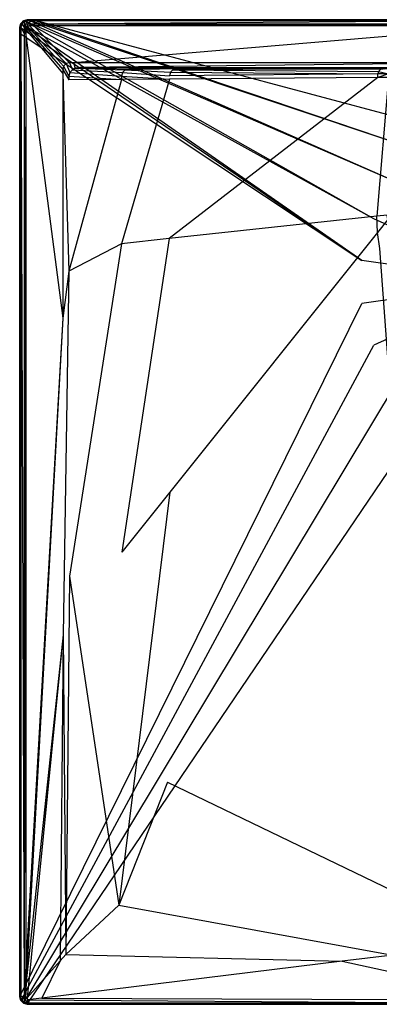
# Model space of a CAD drawing. Extents: x 0 to 0.8, y -0.8 to 0.
# Tile 1 of 7: x 0 to 0.292, y -0.8 to 0. Entities that reach past the tile are written whole.
import ezdxf

# ---------------------------------------------------------------- set-up
doc = ezdxf.new("R2010")
doc.units = 0
doc.layers.add('L0_WANNE_N_UDA8080ARA148V___0__', color=7, linetype='CONTINUOUS')

msp = doc.modelspace()

# ---------------------------------------------------------------- linework, layer by layer
at = {"layer": 'L0_WANNE_N_UDA8080ARA148V___0__', "color": 8}
for points, invisible_edges in [([(0.003, -0.000804, 0.043337), (0.006, 0, 0.000754), (0.003, -0.000804, 0.000754), (0.003, -0.000804, 0.043337)], 13), ([(0.006, 0, 0.000754), (0.003, -0.000804, 0.043337), (0.006, 0, 0.043337), (0.006, 0, 0.000754)], 14), ([(0.006, 0), (0.003546, -0.00104), (0.003, -0.000804), (0.006, 0)], 13), ([(0.003, -0.000804, 0.04449), (0.006, 0, 0.043337), (0.003, -0.000804, 0.043337), (0.003, -0.000804, 0.04449)], 13), ([(0.006, 0, 0.043337), (0.003, -0.000804, 0.04449), (0.006, 0, 0.04449), (0.006, 0, 0.043337)], 14), ([(0.003556, -0.001766, 0.046972), (0.006, 0, 0.04449), (0.003, -0.000804, 0.04449), (0.003556, -0.001766, 0.046972)], 14), ([(0.003, -0.000804, 0.000754), (0.006, 0), (0.003, -0.000804), (0.003, -0.000804, 0.000754)], 13), ([(0.006, 0), (0.003, -0.000804, 0.000754), (0.006, 0, 0.000754), (0.006, 0)], 14), ([(0.003546, -0.00104), (0.006, 0), (0.006588, -0.000196), (0.003546, -0.00104)], 14), ([(0.006137, -0.001037, 0.046972), (0.006, 0, 0.04449), (0.003556, -0.001766, 0.046972), (0.006137, -0.001037, 0.046972)], 14), ([(0.006, 0, 0.000754), (0.009747, 0), (0.006, 0), (0.006, 0, 0.000754)], 13), ([(0.009747, 0), (0.006, 0, 0.000754), (0.009724, 0, 0.000753), (0.009747, 0)], 14), ([(0.009747, 0), (0.006588, -0.000196), (0.006, 0), (0.009747, 0)], 13), ([(0.006, 0, 0.000754), (0.009432, 0, 0.043331), (0.009724, 0, 0.000753), (0.006, 0, 0.000754)], 13), ([(0.009432, 0, 0.043331), (0.006, 0, 0.000754), (0.006, 0, 0.043337), (0.009432, 0, 0.043331)], 14), ([(0.006, 0, 0.043337), (0.009397, 0, 0.04449), (0.009432, 0, 0.043331), (0.006, 0, 0.043337)], 13), ([(0.009397, 0, 0.04449), (0.006, 0, 0.043337), (0.006, 0, 0.04449), (0.009397, 0, 0.04449)], 14), ([(0.006137, -0.001037, 0.046972), (0.009397, 0, 0.04449), (0.006, 0, 0.04449), (0.006137, -0.001037, 0.046972)], 13), ([(0.009397, 0, 0.04449), (0.006137, -0.001037, 0.046972), (0.009532, -0.001037, 0.046972), (0.009397, 0, 0.04449)], 14), ([(0.006588, -0.000196), (0.009747, 0), (0.010386, -0.00017), (0.006588, -0.000196)], 14), ([(0.009532, -0.001037, 0.046972), (0.4, 0, 0.04449), (0.009397, 0, 0.04449), (0.009532, -0.001037, 0.046972)], 13), ([(0.4, 0, 0.04449), (0.009432, 0, 0.043331), (0.009397, 0, 0.04449), (0.4, 0, 0.04449)], 14), ([(0.4, 0, 0.042668), (0.009724, 0, 0.000753), (0.009432, 0, 0.043331), (0.4, 0, 0.042668)], 14), ([(0.009432, 0, 0.043331), (0.4, 0, 0.04449), (0.4, 0, 0.042668), (0.009432, 0, 0.043331)], 13), ([(0.4, 0, 0.04449), (0.009532, -0.001037, 0.046972), (0.4, -0.001025, 0.046972), (0.4, 0, 0.04449)], 14), ([(0.009724, 0, 0.000753), (0.4, 0), (0.009747, 0), (0.009724, 0, 0.000753)], 13), ([(0.4, 0), (0.009724, 0, 0.000753), (0.4, 0, 0.000705), (0.4, 0)], 14), ([(0.009724, 0, 0.000753), (0.4, 0, 0.042668), (0.4, 0, 0.000705), (0.009724, 0, 0.000753)], 13), ([(0.4, 0), (0.010386, -0.00017), (0.009747, 0), (0.4, 0)], 13), ([(0.010386, -0.00017), (0.4, 0), (0.4, -0.000161), (0.010386, -0.00017)], 14), ([(0.000804, -0.003, 0.043337), (0, -0.006, 0.000754), (0, -0.006, 0.043337), (0.000804, -0.003, 0.043337)], 13), ([(0, -0.006, 0.000754), (0.000804, -0.003, 0.043337), (0.000804, -0.003, 0.000754), (0, -0.006, 0.000754)], 14), ([(0.000804, -0.003), (0.000499, -0.00634), (0, -0.006), (0.000804, -0.003)], 13), ([(0, -0.006, 0.04449), (0.000804, -0.003, 0.043337), (0, -0.006, 0.043337), (0, -0.006, 0.04449)], 13), ([(0.000804, -0.003, 0.043337), (0, -0.006, 0.04449), (0.000804, -0.003, 0.04449), (0.000804, -0.003, 0.043337)], 14), ([(0.000804, -0.003, 0.04449), (0, -0.006, 0.04449), (0.001037, -0.006137, 0.046972), (0.000804, -0.003, 0.04449)], 14), ([(0, -0.006, 0.000754), (0.000804, -0.003), (0, -0.006), (0, -0.006, 0.000754)], 13), ([(0.000804, -0.003), (0, -0.006, 0.000754), (0.000804, -0.003, 0.000754), (0.000804, -0.003)], 14), ([(0, -0.010782, 0.000754), (0, -0.006), (0, -0.010782), (0, -0.010782, 0.000754)], 13), ([(0, -0.006), (0, -0.010782, 0.000754), (0, -0.006, 0.000754), (0, -0.006)], 14), ([(0.000499, -0.00634), (0, -0.010782), (0, -0.006), (0.000499, -0.00634)], 13), ([(0, -0.006, 0.043337), (0, -0.010782, 0.000754), (0, -0.010782, 0.043337), (0, -0.006, 0.043337)], 13), ([(0, -0.010782, 0.000754), (0, -0.006, 0.043337), (0, -0.006, 0.000754), (0, -0.010782, 0.000754)], 14), ([(0, -0.010782, 0.04449), (0.001037, -0.006137, 0.046972), (0, -0.006, 0.04449), (0, -0.010782, 0.04449)], 14), ([(0, -0.010782, 0.04449), (0, -0.006, 0.043337), (0, -0.010782, 0.043337), (0, -0.010782, 0.04449)], 13), ([(0, -0.006, 0.043337), (0, -0.010782, 0.04449), (0, -0.006, 0.04449), (0, -0.006, 0.043337)], 14), ([(0.001037, -0.006137, 0.046972), (0, -0.010782, 0.04449), (0.001037, -0.010917, 0.046972), (0.001037, -0.006137, 0.046972)], 13), ([(0, -0.010782), (0.000499, -0.00634), (0.000499, -0.011176), (0, -0.010782)], 14), ([(0.000499, -0.00634), (0.000804, -0.003), (0.001319, -0.003285), (0.000499, -0.00634)], 14), ([(0.001319, -0.003285), (0.277983, -0.195578), (0.000499, -0.00634), (0.001319, -0.003285)], 13), ([(0.277983, -0.195578), (0.000499, -0.011176), (0.000499, -0.00634), (0.277983, -0.195578)], 13), ([(0.000804, -0.003, 0.000754), (0.003, -0.000804, 0.043337), (0.003, -0.000804, 0.000754), (0.000804, -0.003, 0.000754)], 13), ([(0.003, -0.000804, 0.043337), (0.000804, -0.003, 0.000754), (0.000804, -0.003, 0.043337), (0.003, -0.000804, 0.043337)], 14), ([(0.003, -0.000804), (0.001319, -0.003285), (0.000804, -0.003), (0.003, -0.000804)], 13), ([(0.000804, -0.003, 0.043337), (0.003, -0.000804, 0.04449), (0.003, -0.000804, 0.043337), (0.000804, -0.003, 0.043337)], 13), ([(0.003, -0.000804, 0.04449), (0.000804, -0.003, 0.043337), (0.000804, -0.003, 0.04449), (0.003, -0.000804, 0.04449)], 14), ([(0.000804, -0.003, 0.04449), (0.003556, -0.001766, 0.046972), (0.003, -0.000804, 0.04449), (0.000804, -0.003, 0.04449)], 13), ([(0.000804, -0.003), (0.003, -0.000804, 0.000754), (0.003, -0.000804), (0.000804, -0.003)], 13), ([(0.003, -0.000804, 0.000754), (0.000804, -0.003), (0.000804, -0.003, 0.000754), (0.003, -0.000804, 0.000754)], 14), ([(0.003556, -0.001766, 0.046972), (0.000804, -0.003, 0.04449), (0.001766, -0.003556, 0.046972), (0.003556, -0.001766, 0.046972)], 14), ([(0.000804, -0.003, 0.04449), (0.001037, -0.006137, 0.046972), (0.001766, -0.003556, 0.046972), (0.000804, -0.003, 0.04449)], 14), ([(0.0035, -0.006461, 0.048), (0.001766, -0.003556, 0.046972), (0.001037, -0.006137, 0.046972), (0.0035, -0.006461, 0.048)], 13), ([(0.0035, -0.011237, 0.048), (0.001037, -0.006137, 0.046972), (0.001037, -0.010917, 0.046972), (0.0035, -0.011237, 0.048)], 13), ([(0.001037, -0.006137, 0.046972), (0.0035, -0.011237, 0.048), (0.0035, -0.006461, 0.048), (0.001037, -0.006137, 0.046972)], 14), ([(0.001319, -0.003285), (0.003, -0.000804), (0.003546, -0.00104), (0.001319, -0.003285)], 14), ([(0.003546, -0.00104), (0.287868, -0.161912), (0.001319, -0.003285), (0.003546, -0.00104)], 13), ([(0.277983, -0.195578), (0.001319, -0.003285), (0.287868, -0.161912), (0.277983, -0.195578)], 14), ([(0.003942, -0.004812, 0.048), (0.003556, -0.001766, 0.046972), (0.001766, -0.003556, 0.046972), (0.003942, -0.004812, 0.048)], 13), ([(0.001766, -0.003556, 0.046972), (0.0035, -0.006461, 0.048), (0.003942, -0.004812, 0.048), (0.001766, -0.003556, 0.046972)], 14), ([(0.004919, -0.007998, 0.048), (0.003942, -0.004812, 0.048), (0.0035, -0.006461, 0.048), (0.004919, -0.007998, 0.048)], 13), ([(0.004919, -0.012615, 0.048), (0.0035, -0.006461, 0.048), (0.0035, -0.011237, 0.048), (0.004919, -0.012615, 0.048)], 13), ([(0.0035, -0.006461, 0.048), (0.004919, -0.012615, 0.048), (0.004919, -0.007998, 0.048), (0.0035, -0.006461, 0.048)], 14), ([(0.006588, -0.000196), (0.306837, -0.132395), (0.003546, -0.00104), (0.006588, -0.000196)], 13), ([(0.287868, -0.161912), (0.003546, -0.00104), (0.306837, -0.132395), (0.287868, -0.161912)], 14), ([(0.004812, -0.003942, 0.048), (0.006137, -0.001037, 0.046972), (0.003556, -0.001766, 0.046972), (0.004812, -0.003942, 0.048)], 13), ([(0.003556, -0.001766, 0.046972), (0.003942, -0.004812, 0.048), (0.004812, -0.003942, 0.048), (0.003556, -0.001766, 0.046972)], 14), ([(0.005375, -0.006296, 0.048), (0.004812, -0.003942, 0.048), (0.003942, -0.004812, 0.048), (0.005375, -0.006296, 0.048)], 13), ([(0.003942, -0.004812, 0.048), (0.004919, -0.007998, 0.048), (0.005375, -0.006296, 0.048), (0.003942, -0.004812, 0.048)], 14), ([(0.006137, -0.001037, 0.046972), (0.004812, -0.003942, 0.048), (0.006461, -0.0035, 0.048), (0.006137, -0.001037, 0.046972)], 14), ([(0.006296, -0.005375, 0.048), (0.006461, -0.0035, 0.048), (0.004812, -0.003942, 0.048), (0.006296, -0.005375, 0.048)], 13), ([(0.004812, -0.003942, 0.048), (0.005375, -0.006296, 0.048), (0.006296, -0.005375, 0.048), (0.004812, -0.003942, 0.048)], 14), ([(0.034931, -0.040509, 0.048), (0.005375, -0.006296, 0.048), (0.004919, -0.007998, 0.048), (0.034931, -0.040509, 0.048)], 13), ([(0.034931, -0.043614, 0.048), (0.004919, -0.007998, 0.048), (0.004919, -0.012615, 0.048), (0.034931, -0.043614, 0.048)], 13), ([(0.004919, -0.007998, 0.048), (0.034931, -0.043614, 0.048), (0.034931, -0.040509, 0.048), (0.004919, -0.007998, 0.048)], 14), ([(0.035685, -0.037696, 0.048), (0.006296, -0.005375, 0.048), (0.005375, -0.006296, 0.048), (0.035685, -0.037696, 0.048)], 13), ([(0.005375, -0.006296, 0.048), (0.034931, -0.040509, 0.048), (0.035685, -0.037696, 0.048), (0.005375, -0.006296, 0.048)], 14), ([(0.006461, -0.0035, 0.048), (0.009532, -0.001037, 0.046972), (0.006137, -0.001037, 0.046972), (0.006461, -0.0035, 0.048)], 13), ([(0.006461, -0.0035, 0.048), (0.006296, -0.005375, 0.048), (0.007998, -0.004919, 0.048), (0.006461, -0.0035, 0.048)], 14), ([(0.037697, -0.035685, 0.048), (0.007998, -0.004919, 0.048), (0.006296, -0.005375, 0.048), (0.037697, -0.035685, 0.048)], 13), ([(0.006296, -0.005375, 0.048), (0.035685, -0.037696, 0.048), (0.037697, -0.035685, 0.048), (0.006296, -0.005375, 0.048)], 14), ([(0.009532, -0.001037, 0.046972), (0.006461, -0.0035, 0.048), (0.009853, -0.0035, 0.048), (0.009532, -0.001037, 0.046972)], 14), ([(0.007998, -0.004919, 0.048), (0.009853, -0.0035, 0.048), (0.006461, -0.0035, 0.048), (0.007998, -0.004919, 0.048)], 13), ([(0.010386, -0.00017), (0.333354, -0.109418), (0.006588, -0.000196), (0.010386, -0.00017)], 13), ([(0.306837, -0.132395), (0.006588, -0.000196), (0.333354, -0.109418), (0.306837, -0.132395)], 14), ([(0.009853, -0.0035, 0.048), (0.007998, -0.004919, 0.048), (0.011377, -0.004919, 0.048), (0.009853, -0.0035, 0.048)], 14), ([(0.040509, -0.034931, 0.048), (0.011377, -0.004919, 0.048), (0.007998, -0.004919, 0.048), (0.040509, -0.034931, 0.048)], 13), ([(0.007998, -0.004919, 0.048), (0.037697, -0.035685, 0.048), (0.040509, -0.034931, 0.048), (0.007998, -0.004919, 0.048)], 14), ([(0.009853, -0.0035, 0.048), (0.4, -0.001025, 0.046972), (0.009532, -0.001037, 0.046972), (0.009853, -0.0035, 0.048)], 13), ([(0.4, -0.001025, 0.046972), (0.009853, -0.0035, 0.048), (0.4, -0.0035, 0.048), (0.4, -0.001025, 0.046972)], 14), ([(0.011377, -0.004919, 0.048), (0.4, -0.0035, 0.048), (0.009853, -0.0035, 0.048), (0.011377, -0.004919, 0.048)], 13), ([(0.4, -0.000161), (0.36527, -0.094843), (0.010386, -0.00017), (0.4, -0.000161)], 13), ([(0.333354, -0.109418), (0.010386, -0.00017), (0.36527, -0.094843), (0.333354, -0.109418)], 14), ([(0.4, -0.0035, 0.048), (0.011377, -0.004919, 0.048), (0.4, -0.004919, 0.048), (0.4, -0.0035, 0.048)], 14), ([(0.043608, -0.034931, 0.048), (0.4, -0.004919, 0.048), (0.011377, -0.004919, 0.048), (0.043608, -0.034931, 0.048)], 13), ([(0.011377, -0.004919, 0.048), (0.040509, -0.034931, 0.048), (0.043608, -0.034931, 0.048), (0.011377, -0.004919, 0.048)], 14), ([(0.4, -0.004919, 0.048), (0.043608, -0.034931, 0.048), (0.4, -0.034931, 0.048), (0.4, -0.004919, 0.048)], 14), ([(0, -0.794, 0.000754), (0, -0.010782), (0, -0.794), (0, -0.794, 0.000754)], 13), ([(0, -0.010782), (0, -0.794, 0.000754), (0, -0.010782, 0.000754), (0, -0.010782)], 14), ([(0.000499, -0.011176), (0, -0.794), (0, -0.010782), (0.000499, -0.011176)], 13), ([(0, -0.010782, 0.043337), (0, -0.794, 0.000754), (0, -0.794, 0.043337), (0, -0.010782, 0.043337)], 13), ([(0, -0.794, 0.000754), (0, -0.010782, 0.043337), (0, -0.010782, 0.000754), (0, -0.794, 0.000754)], 14), ([(0.001037, -0.793863, 0.046972), (0, -0.010782, 0.04449), (0, -0.794, 0.04449), (0.001037, -0.793863, 0.046972)], 13), ([(0, -0.010782, 0.04449), (0.001037, -0.793863, 0.046972), (0.001037, -0.010917, 0.046972), (0, -0.010782, 0.04449)], 14), ([(0, -0.794, 0.04449), (0, -0.010782, 0.043337), (0, -0.794, 0.043337), (0, -0.794, 0.04449)], 13), ([(0, -0.010782, 0.043337), (0, -0.794, 0.04449), (0, -0.010782, 0.04449), (0, -0.010782, 0.043337)], 14), ([(0, -0.794), (0.000499, -0.011176), (0.000517, -0.793049), (0, -0.794)], 14), ([(0.000499, -0.011176), (0.277983, -0.195578), (0.277983, -0.230664), (0.000499, -0.011176)], 14), ([(0.277983, -0.230664), (0.000517, -0.793049), (0.000499, -0.011176), (0.277983, -0.230664)], 13), ([(0.0035, -0.793539, 0.048), (0.001037, -0.010917, 0.046972), (0.001037, -0.793863, 0.046972), (0.0035, -0.793539, 0.048)], 13), ([(0.001037, -0.010917, 0.046972), (0.0035, -0.793539, 0.048), (0.0035, -0.011237, 0.048), (0.001037, -0.010917, 0.046972)], 14), ([(0.004919, -0.768866, 0.048), (0.0035, -0.011237, 0.048), (0.0035, -0.793539, 0.048), (0.004919, -0.768866, 0.048)], 13), ([(0.0035, -0.011237, 0.048), (0.004919, -0.768866, 0.048), (0.004919, -0.012615, 0.048), (0.0035, -0.011237, 0.048)], 14), ([(0.034931, -0.24239, 0.048), (0.004919, -0.012615, 0.048), (0.004919, -0.768866, 0.048), (0.034931, -0.24239, 0.048)], 13), ([(0.004919, -0.012615, 0.048), (0.034931, -0.24239, 0.048), (0.034931, -0.043614, 0.048), (0.004919, -0.012615, 0.048)], 14), ([(0.04, -0.046, 0.048), (0.035685, -0.037696, 0.048), (0.034931, -0.040509, 0.048), (0.04, -0.046, 0.048)], 13), ([(0.040804, -0.043, 0.048), (0.037697, -0.035685, 0.048), (0.035685, -0.037696, 0.048), (0.040804, -0.043, 0.048)], 13), ([(0.035685, -0.037696, 0.048), (0.04, -0.046, 0.048), (0.040804, -0.043, 0.048), (0.035685, -0.037696, 0.048)], 14), ([(0.043, -0.040804, 0.048), (0.040509, -0.034931, 0.048), (0.037697, -0.035685, 0.048), (0.043, -0.040804, 0.048)], 13), ([(0.037697, -0.035685, 0.048), (0.040804, -0.043, 0.048), (0.043, -0.040804, 0.048), (0.037697, -0.035685, 0.048)], 14), ([(0.040509, -0.034931, 0.048), (0.043, -0.040804, 0.048), (0.045086, -0.039434, 0.048), (0.040509, -0.034931, 0.048)], 14), ([(0.045086, -0.039434, 0.048), (0.043608, -0.034931, 0.048), (0.040509, -0.034931, 0.048), (0.045086, -0.039434, 0.048)], 13), ([(0.085673, -0.040786, 0.047862), (0.045086, -0.039434, 0.048), (0.043, -0.040804, 0.048), (0.085673, -0.040786, 0.047862)], 13), ([(0.049052, -0.038929, 0.048), (0.4, -0.034931, 0.048), (0.043608, -0.034931, 0.048), (0.049052, -0.038929, 0.048)], 13), ([(0.043608, -0.034931, 0.048), (0.045086, -0.039434, 0.048), (0.049052, -0.038929, 0.048), (0.043608, -0.034931, 0.048)], 14), ([(0.088606, -0.04, 0.047861), (0.049052, -0.038929, 0.048), (0.045086, -0.039434, 0.048), (0.088606, -0.04, 0.047861)], 13), ([(0.045086, -0.039434, 0.048), (0.085673, -0.040786, 0.047862), (0.088606, -0.04, 0.047861), (0.045086, -0.039434, 0.048)], 14), ([(0.4, -0.034931, 0.048), (0.049052, -0.038929, 0.048), (0.4, -0.039032, 0.048), (0.4, -0.034931, 0.048)], 14), ([(0.4, -0.039032, 0.048), (0.049052, -0.038929, 0.048), (0.4, -0.04, 0.047299), (0.4, -0.039032, 0.048)], 14), ([(0.4, -0.04, 0.047299), (0.049052, -0.038929, 0.048), (0.091508, -0.039633, 0.047861), (0.4, -0.04, 0.047299)], 14), ([(0.049052, -0.038929, 0.048), (0.088606, -0.04, 0.047861), (0.091508, -0.039633, 0.047861), (0.049052, -0.038929, 0.048)], 14), ([(0.127288, -0.04, 0.046108), (0.088606, -0.04, 0.047861), (0.085673, -0.040786, 0.047862), (0.127288, -0.04, 0.046108)], 14), ([(0.127288, -0.04, 0.046108), (0.085673, -0.040786, 0.047862), (0.12452, -0.040742, 0.046039), (0.127288, -0.04, 0.046108)], 14), ([(0.129823, -0.039699, 0.046225), (0.091508, -0.039633, 0.047861), (0.088606, -0.04, 0.047861), (0.129823, -0.039699, 0.046225)], 14), ([(0.129823, -0.039699, 0.046225), (0.088606, -0.04, 0.047861), (0.127288, -0.04, 0.046108), (0.129823, -0.039699, 0.046225)], 14), ([(0.091508, -0.039633, 0.047861), (0.4, -0.04, 0.045837), (0.4, -0.04, 0.047299), (0.091508, -0.039633, 0.047861)], 14), ([(0.091508, -0.039633, 0.047861), (0.129823, -0.039699, 0.046225), (0.4, -0.04, 0.045837), (0.091508, -0.039633, 0.047861)], 14), ([(0.295183, -0.04, 0.038501), (0.127288, -0.04, 0.046108), (0.12452, -0.040742, 0.046039), (0.295183, -0.04, 0.038501)], 14), ([(0.295183, -0.04, 0.038501), (0.12452, -0.040742, 0.046039), (0.293131, -0.04055, 0.038127), (0.295183, -0.04, 0.038501)], 14), ([(0.29612, -0.039986, 0.039686), (0.129823, -0.039699, 0.046225), (0.127288, -0.04, 0.046108), (0.29612, -0.039986, 0.039686)], 14), ([(0.127288, -0.04, 0.046108), (0.295183, -0.04, 0.038501), (0.29612, -0.039986, 0.039686), (0.127288, -0.04, 0.046108)], 14), ([(0.129823, -0.039699, 0.046225), (0.4, -0.04, 0.040236), (0.4, -0.04, 0.045837), (0.129823, -0.039699, 0.046225)], 14), ([(0.129823, -0.039699, 0.046225), (0.29612, -0.039986, 0.039686), (0.4, -0.04, 0.040236), (0.129823, -0.039699, 0.046225)], 14), ([(0.04, -0.048849, 0.048), (0.034931, -0.040509, 0.048), (0.034931, -0.043614, 0.048), (0.04, -0.048849, 0.048)], 13), ([(0.034931, -0.040509, 0.048), (0.04, -0.048849, 0.048), (0.04, -0.046, 0.048), (0.034931, -0.040509, 0.048)], 14), ([(0.04, -0.20442, 0.048), (0.034931, -0.043614, 0.048), (0.034931, -0.24239, 0.048), (0.04, -0.20442, 0.048)], 13), ([(0.034931, -0.043614, 0.048), (0.04, -0.20442, 0.048), (0.04, -0.048849, 0.048), (0.034931, -0.043614, 0.048)], 14), ([(0.08274, -0.045866, 0.047864), (0.040804, -0.043, 0.048), (0.04, -0.046, 0.048), (0.08274, -0.045866, 0.047864)], 13), ([(0.04, -0.046, 0.048), (0.08274, -0.048719, 0.047867), (0.08274, -0.045866, 0.047864), (0.04, -0.046, 0.048)], 14), ([(0.08274, -0.048719, 0.047867), (0.04, -0.046, 0.048), (0.04, -0.048849, 0.048), (0.08274, -0.048719, 0.047867)], 13), ([(0.083526, -0.042933, 0.047863), (0.043, -0.040804, 0.048), (0.040804, -0.043, 0.048), (0.083526, -0.042933, 0.047863)], 13), ([(0.040804, -0.043, 0.048), (0.08274, -0.045866, 0.047864), (0.083526, -0.042933, 0.047863), (0.040804, -0.043, 0.048)], 14), ([(0.043, -0.040804, 0.048), (0.083526, -0.042933, 0.047863), (0.085673, -0.040786, 0.047862), (0.043, -0.040804, 0.048)], 14), ([(0.121753, -0.045536, 0.046048), (0.083526, -0.042933, 0.047863), (0.08274, -0.045866, 0.047864), (0.121753, -0.045536, 0.046048)], 13), ([(0.08274, -0.045866, 0.047864), (0.121753, -0.048398, 0.046057), (0.121753, -0.045536, 0.046048), (0.08274, -0.045866, 0.047864)], 14), ([(0.121753, -0.048398, 0.046057), (0.08274, -0.045866, 0.047864), (0.08274, -0.048719, 0.047867), (0.121753, -0.048398, 0.046057)], 13), ([(0.122494, -0.042768, 0.046044), (0.085673, -0.040786, 0.047862), (0.083526, -0.042933, 0.047863), (0.122494, -0.042768, 0.046044)], 13), ([(0.083526, -0.042933, 0.047863), (0.121753, -0.045536, 0.046048), (0.122494, -0.042768, 0.046044), (0.083526, -0.042933, 0.047863)], 14), ([(0.085673, -0.040786, 0.047862), (0.122494, -0.042768, 0.046044), (0.12452, -0.040742, 0.046039), (0.085673, -0.040786, 0.047862)], 14), ([(0.29108, -0.047004, 0.038199), (0.121753, -0.048398, 0.046057), (0.12156, -0.177831, 0.046396), (0.29108, -0.047004, 0.038199)], 14), ([(0.29108, -0.047004, 0.038199), (0.12156, -0.177831, 0.046396), (0.290051, -0.159739, 0.039572), (0.29108, -0.047004, 0.038199)], 14), ([(0.29108, -0.044103, 0.038162), (0.122494, -0.042768, 0.046044), (0.121753, -0.045536, 0.046048), (0.29108, -0.044103, 0.038162)], 13), ([(0.29108, -0.044103, 0.038162), (0.121753, -0.045536, 0.046048), (0.121753, -0.048398, 0.046057), (0.29108, -0.044103, 0.038162)], 14), ([(0.29108, -0.047004, 0.038199), (0.29108, -0.044103, 0.038162), (0.121753, -0.048398, 0.046057), (0.29108, -0.047004, 0.038199)], 14), ([(0.291629, -0.042052, 0.038146), (0.12452, -0.040742, 0.046039), (0.122494, -0.042768, 0.046044), (0.291629, -0.042052, 0.038146)], 13), ([(0.122494, -0.042768, 0.046044), (0.29108, -0.044103, 0.038162), (0.291629, -0.042052, 0.038146), (0.122494, -0.042768, 0.046044)], 14), ([(0.12452, -0.040742, 0.046039), (0.291629, -0.042052, 0.038146), (0.293131, -0.04055, 0.038127), (0.12452, -0.040742, 0.046039)], 14), ([(0.299551, -0.046934, 0.037806), (0.29108, -0.047004, 0.038199), (0.290051, -0.159739, 0.039572), (0.299551, -0.046934, 0.037806)], 14), ([(0.299551, -0.046934, 0.037806), (0.290051, -0.159739, 0.039572), (0.298481, -0.158834, 0.039231), (0.299551, -0.046934, 0.037806)], 14), ([(0.299551, -0.044032, 0.037768), (0.291629, -0.042052, 0.038146), (0.29108, -0.044103, 0.038162), (0.299551, -0.044032, 0.037768)], 13), ([(0.29108, -0.047004, 0.038199), (0.299551, -0.044032, 0.037768), (0.29108, -0.044103, 0.038162), (0.29108, -0.047004, 0.038199)], 13), ([(0.299551, -0.044032, 0.037768), (0.29108, -0.047004, 0.038199), (0.299551, -0.046934, 0.037806), (0.299551, -0.044032, 0.037768)], 14), ([(0.300091, -0.042016, 0.037751), (0.293131, -0.04055, 0.038127), (0.291629, -0.042052, 0.038146), (0.300091, -0.042016, 0.037751)], 13), ([(0.291629, -0.042052, 0.038146), (0.299551, -0.044032, 0.037768), (0.300091, -0.042016, 0.037751), (0.291629, -0.042052, 0.038146)], 14), ([(0.08274, -0.048719, 0.047867), (0.04, -0.048849, 0.048), (0.04, -0.20442, 0.048), (0.08274, -0.048719, 0.047867)], 14), ([(0.08274, -0.048719, 0.047867), (0.04, -0.20442, 0.048), (0.08274, -0.182, 0.047968), (0.08274, -0.048719, 0.047867)], 14), ([(0.121753, -0.048398, 0.046057), (0.08274, -0.048719, 0.047867), (0.08274, -0.182, 0.047968), (0.121753, -0.048398, 0.046057)], 14), ([(0.121753, -0.048398, 0.046057), (0.08274, -0.182, 0.047968), (0.12156, -0.177831, 0.046396), (0.121753, -0.048398, 0.046057)], 14), ([(0.4, -0.213121), (0.287868, -0.161912), (0.306837, -0.132395), (0.4, -0.213121)], 14), ([(0.290051, -0.159739, 0.039572), (0.12156, -0.177831, 0.046396), (0.121984, -0.383881, 0.0464), (0.290051, -0.159739, 0.039572)], 14), ([(0.290699, -0.172786, 0.039587), (0.290051, -0.159739, 0.039572), (0.121984, -0.383881, 0.0464), (0.290699, -0.172786, 0.039587)], 14), ([(0.298481, -0.158834, 0.039231), (0.290051, -0.159739, 0.039572), (0.290699, -0.172786, 0.039587), (0.298481, -0.158834, 0.039231)], 14), ([(0.29914, -0.162225, 0.039247), (0.298481, -0.158834, 0.039231), (0.290699, -0.172786, 0.039587), (0.29914, -0.162225, 0.039247)], 14), ([(0.4, -0.213121), (0.277983, -0.195578), (0.287868, -0.161912), (0.4, -0.213121)], 14), ([(0.29914, -0.162225, 0.039247), (0.290699, -0.172786, 0.039587), (0.292733, -0.185862, 0.039605), (0.29914, -0.162225, 0.039247)], 14), ([(0.290699, -0.172786, 0.039587), (0.121984, -0.383881, 0.0464), (0.12022, -0.619586, 0.046404), (0.290699, -0.172786, 0.039587)], 14), ([(0.292733, -0.185862, 0.039605), (0.290699, -0.172786, 0.039587), (0.12022, -0.619586, 0.046404), (0.292733, -0.185862, 0.039605)], 14), ([(0.040361, -0.452022, 0.048), (0.08274, -0.182, 0.047968), (0.04, -0.20442, 0.048), (0.040361, -0.452022, 0.048)], 13), ([(0.08274, -0.182, 0.047968), (0.040361, -0.452022, 0.048), (0.083113, -0.432516, 0.047969), (0.08274, -0.182, 0.047968)], 14), ([(0.083113, -0.432516, 0.047969), (0.12156, -0.177831, 0.046396), (0.08274, -0.182, 0.047968), (0.083113, -0.432516, 0.047969)], 13), ([(0.12156, -0.177831, 0.046396), (0.083113, -0.432516, 0.047969), (0.121984, -0.383881, 0.0464), (0.12156, -0.177831, 0.046396)], 14), ([(0.324162, -0.620064, 0.046418), (0.292733, -0.185862, 0.039605), (0.12022, -0.619586, 0.046404), (0.324162, -0.620064, 0.046418)], 14), ([(0.4, -0.213121), (0.277983, -0.230664), (0.277983, -0.195578), (0.4, -0.213121)], 14), ([(0.035303, -0.49968, 0.048), (0.04, -0.20442, 0.048), (0.034931, -0.24239, 0.048), (0.035303, -0.49968, 0.048)], 13), ([(0.04, -0.20442, 0.048), (0.035303, -0.49968, 0.048), (0.040361, -0.452022, 0.048), (0.04, -0.20442, 0.048)], 14), ([(0.4, -0.213121), (0.287868, -0.26433), (0.277983, -0.230664), (0.4, -0.213121)], 14), ([(0.4, -0.213121), (0.306837, -0.293847), (0.287868, -0.26433), (0.4, -0.213121)], 14), ([(0.000517, -0.793049), (0.277983, -0.230664), (0.287868, -0.26433), (0.000517, -0.793049)], 14), ([(0.005358, -0.781846, 0.048), (0.034931, -0.24239, 0.048), (0.004919, -0.768866, 0.048), (0.005358, -0.781846, 0.048)], 13), ([(0.034931, -0.24239, 0.048), (0.005358, -0.781846, 0.048), (0.035303, -0.49968, 0.048), (0.034931, -0.24239, 0.048)], 14), ([(0.287868, -0.26433), (0.001353, -0.796096), (0.000517, -0.793049), (0.287868, -0.26433)], 13), ([(0.001353, -0.796096), (0.287868, -0.26433), (0.306837, -0.293847), (0.001353, -0.796096)], 14), ([(0.306837, -0.293847), (0.003593, -0.79833), (0.001353, -0.796096), (0.306837, -0.293847)], 13), ([(0.003593, -0.79833), (0.306837, -0.293847), (0.333354, -0.316824), (0.003593, -0.79833)], 14), ([(0.333354, -0.316824), (0.006645, -0.799159), (0.003593, -0.79833), (0.333354, -0.316824)], 13), ([(0.006645, -0.799159), (0.333354, -0.316824), (0.36527, -0.331399), (0.006645, -0.799159)], 14), ([(0.36527, -0.331399), (0.4, -0.799167), (0.006645, -0.799159), (0.36527, -0.331399)], 13), ([(0.121984, -0.383881, 0.0464), (0.083113, -0.432516, 0.047969), (0.080474, -0.719515, 0.04797), (0.121984, -0.383881, 0.0464)], 14), ([(0.121984, -0.383881, 0.0464), (0.080474, -0.719515, 0.04797), (0.12022, -0.619586, 0.046404), (0.121984, -0.383881, 0.0464)], 14), ([(0.040361, -0.452022, 0.048), (0.080474, -0.719515, 0.04797), (0.083113, -0.432516, 0.047969), (0.040361, -0.452022, 0.048)], 14), ([(0.035303, -0.49968, 0.048), (0.037427, -0.759538, 0.048), (0.040361, -0.452022, 0.048), (0.035303, -0.49968, 0.048)], 14), ([(0.080474, -0.719515, 0.04797), (0.040361, -0.452022, 0.048), (0.037427, -0.759538, 0.048), (0.080474, -0.719515, 0.04797)], 13), ([(0.00608, -0.794638, 0.048), (0.035303, -0.49968, 0.048), (0.005358, -0.781846, 0.048), (0.00608, -0.794638, 0.048)], 13), ([(0.035303, -0.49968, 0.048), (0.00608, -0.794638, 0.048), (0.032898, -0.764609, 0.048), (0.035303, -0.49968, 0.048)], 14), ([(0.037427, -0.759538, 0.048), (0.035303, -0.49968, 0.048), (0.032898, -0.764609, 0.048), (0.037427, -0.759538, 0.048)], 13), ([(0.328444, -0.719982, 0.047971), (0.12022, -0.619586, 0.046404), (0.080474, -0.719515, 0.04797), (0.328444, -0.719982, 0.047971)], 13), ([(0.12022, -0.619586, 0.046404), (0.328444, -0.719982, 0.047971), (0.324162, -0.620064, 0.046418), (0.12022, -0.619586, 0.046404)], 14), ([(0.303071, -0.76, 0.048), (0.080474, -0.719515, 0.04797), (0.037427, -0.759538, 0.048), (0.303071, -0.76, 0.048)], 13), ([(0.080474, -0.719515, 0.04797), (0.303071, -0.76, 0.048), (0.328444, -0.719982, 0.047971), (0.080474, -0.719515, 0.04797)], 14), ([(0.261879, -0.765069, 0.048), (0.037427, -0.759538, 0.048), (0.032898, -0.764609, 0.048), (0.261879, -0.765069, 0.048)], 13), ([(0.037427, -0.759538, 0.048), (0.261879, -0.765069, 0.048), (0.303071, -0.76, 0.048), (0.037427, -0.759538, 0.048)], 14), ([(0.4, -0.765069, 0.048), (0.303071, -0.76, 0.048), (0.261879, -0.765069, 0.048), (0.4, -0.765069, 0.048)], 13), ([(0.017993, -0.795081, 0.048), (0.032898, -0.764609, 0.048), (0.00608, -0.794638, 0.048), (0.017993, -0.795081, 0.048)], 13), ([(0.032898, -0.764609, 0.048), (0.017993, -0.795081, 0.048), (0.261879, -0.765069, 0.048), (0.032898, -0.764609, 0.048)], 14), ([(0.4, -0.795081, 0.048), (0.261879, -0.765069, 0.048), (0.017993, -0.795081, 0.048), (0.4, -0.795081, 0.048)], 13), ([(0.261879, -0.765069, 0.048), (0.4, -0.795081, 0.048), (0.4, -0.765069, 0.048), (0.261879, -0.765069, 0.048)], 14), ([(0.003942, -0.795188, 0.048), (0.004919, -0.768866, 0.048), (0.0035, -0.793539, 0.048), (0.003942, -0.795188, 0.048)], 13), ([(0.004919, -0.768866, 0.048), (0.003942, -0.795188, 0.048), (0.005358, -0.781846, 0.048), (0.004919, -0.768866, 0.048)], 14), ([(0.004812, -0.796058, 0.048), (0.005358, -0.781846, 0.048), (0.003942, -0.795188, 0.048), (0.004812, -0.796058, 0.048)], 13), ([(0.005358, -0.781846, 0.048), (0.004812, -0.796058, 0.048), (0.00608, -0.794638, 0.048), (0.005358, -0.781846, 0.048)], 14), ([(0.000517, -0.793049), (0.000804, -0.797), (0, -0.794), (0.000517, -0.793049)], 13), ([(0.001037, -0.793863, 0.046972), (0, -0.794, 0.04449), (0.001766, -0.796444, 0.046972), (0.001037, -0.793863, 0.046972)], 14), ([(0.000804, -0.797, 0.000754), (0, -0.794), (0.000804, -0.797), (0.000804, -0.797, 0.000754)], 13), ([(0, -0.794), (0.000804, -0.797, 0.000754), (0, -0.794, 0.000754), (0, -0.794)], 14), ([(0, -0.794, 0.043337), (0.000804, -0.797, 0.000754), (0.000804, -0.797, 0.043337), (0, -0.794, 0.043337)], 13), ([(0.000804, -0.797, 0.000754), (0, -0.794, 0.043337), (0, -0.794, 0.000754), (0.000804, -0.797, 0.000754)], 14), ([(0, -0.794, 0.04449), (0.000804, -0.797, 0.04449), (0.001766, -0.796444, 0.046972), (0, -0.794, 0.04449)], 14), ([(0.000804, -0.797, 0.04449), (0, -0.794, 0.043337), (0.000804, -0.797, 0.043337), (0.000804, -0.797, 0.04449)], 13), ([(0, -0.794, 0.043337), (0.000804, -0.797, 0.04449), (0, -0.794, 0.04449), (0, -0.794, 0.043337)], 14), ([(0.000804, -0.797), (0.000517, -0.793049), (0.001353, -0.796096), (0.000804, -0.797)], 14), ([(0.001353, -0.796096), (0.003, -0.799196), (0.000804, -0.797), (0.001353, -0.796096)], 13), ([(0.003, -0.799196, 0.04449), (0.001766, -0.796444, 0.046972), (0.000804, -0.797, 0.04449), (0.003, -0.799196, 0.04449)], 13), ([(0.003, -0.799196), (0.000804, -0.797, 0.000754), (0.000804, -0.797), (0.003, -0.799196)], 13), ([(0.000804, -0.797, 0.000754), (0.003, -0.799196), (0.003, -0.799196, 0.000754), (0.000804, -0.797, 0.000754)], 14), ([(0.003, -0.799196, 0.000754), (0.000804, -0.797, 0.043337), (0.000804, -0.797, 0.000754), (0.003, -0.799196, 0.000754)], 13), ([(0.000804, -0.797, 0.043337), (0.003, -0.799196, 0.000754), (0.003, -0.799196, 0.043337), (0.000804, -0.797, 0.043337)], 14), ([(0.003, -0.799196, 0.043337), (0.000804, -0.797, 0.04449), (0.000804, -0.797, 0.043337), (0.003, -0.799196, 0.043337)], 13), ([(0.000804, -0.797, 0.04449), (0.003, -0.799196, 0.043337), (0.003, -0.799196, 0.04449), (0.000804, -0.797, 0.04449)], 14), ([(0.001766, -0.796444, 0.046972), (0.0035, -0.793539, 0.048), (0.001037, -0.793863, 0.046972), (0.001766, -0.796444, 0.046972)], 13), ([(0.003, -0.799196), (0.001353, -0.796096), (0.003593, -0.79833), (0.003, -0.799196)], 14), ([(0.0035, -0.793539, 0.048), (0.001766, -0.796444, 0.046972), (0.003942, -0.795188, 0.048), (0.0035, -0.793539, 0.048)], 14), ([(0.003556, -0.798234, 0.046972), (0.003942, -0.795188, 0.048), (0.001766, -0.796444, 0.046972), (0.003556, -0.798234, 0.046972)], 13), ([(0.001766, -0.796444, 0.046972), (0.003, -0.799196, 0.04449), (0.003556, -0.798234, 0.046972), (0.001766, -0.796444, 0.046972)], 14), ([(0.003556, -0.798234, 0.046972), (0.003, -0.799196, 0.04449), (0.006137, -0.798963, 0.046972), (0.003556, -0.798234, 0.046972)], 14), ([(0.003593, -0.79833), (0.006, -0.8), (0.003, -0.799196), (0.003593, -0.79833)], 13), ([(0.006137, -0.798963, 0.046972), (0.003, -0.799196, 0.04449), (0.006, -0.8, 0.04449), (0.006137, -0.798963, 0.046972)], 14), ([(0.006, -0.8, 0.000754), (0.003, -0.799196), (0.006, -0.8), (0.006, -0.8, 0.000754)], 13), ([(0.003, -0.799196), (0.006, -0.8, 0.000754), (0.003, -0.799196, 0.000754), (0.003, -0.799196)], 14), ([(0.006, -0.8, 0.043337), (0.003, -0.799196, 0.000754), (0.006, -0.8, 0.000754), (0.006, -0.8, 0.043337)], 13), ([(0.003, -0.799196, 0.000754), (0.006, -0.8, 0.043337), (0.003, -0.799196, 0.043337), (0.003, -0.799196, 0.000754)], 14), ([(0.006, -0.8, 0.04449), (0.003, -0.799196, 0.043337), (0.006, -0.8, 0.043337), (0.006, -0.8, 0.04449)], 13), ([(0.003, -0.799196, 0.043337), (0.006, -0.8, 0.04449), (0.003, -0.799196, 0.04449), (0.003, -0.799196, 0.043337)], 14), ([(0.003942, -0.795188, 0.048), (0.003556, -0.798234, 0.046972), (0.004812, -0.796058, 0.048), (0.003942, -0.795188, 0.048)], 14), ([(0.006137, -0.798963, 0.046972), (0.004812, -0.796058, 0.048), (0.003556, -0.798234, 0.046972), (0.006137, -0.798963, 0.046972)], 13), ([(0.006, -0.8), (0.003593, -0.79833), (0.006645, -0.799159), (0.006, -0.8)], 14), ([(0.006461, -0.7965, 0.048), (0.00608, -0.794638, 0.048), (0.004812, -0.796058, 0.048), (0.006461, -0.7965, 0.048)], 13), ([(0.004812, -0.796058, 0.048), (0.006137, -0.798963, 0.046972), (0.006461, -0.7965, 0.048), (0.004812, -0.796058, 0.048)], 14), ([(0.006, -0.8, 0.04449), (0.4, -0.798975, 0.046972), (0.006137, -0.798963, 0.046972), (0.006, -0.8, 0.04449)], 14), ([(0.4, -0.798975, 0.046972), (0.006, -0.8, 0.04449), (0.4, -0.8, 0.04449), (0.4, -0.798975, 0.046972)], 13), ([(0.006645, -0.799159), (0.4, -0.8), (0.006, -0.8), (0.006645, -0.799159)], 13), ([(0.4, -0.8, 0.000754), (0.006, -0.8), (0.4, -0.8), (0.4, -0.8, 0.000754)], 13), ([(0.006, -0.8), (0.4, -0.8, 0.000754), (0.006, -0.8, 0.000754), (0.006, -0.8)], 14), ([(0.4, -0.8, 0.04449), (0.006, -0.8, 0.043337), (0.4, -0.8, 0.043337), (0.4, -0.8, 0.04449)], 13), ([(0.006, -0.8, 0.043337), (0.4, -0.8, 0.04449), (0.006, -0.8, 0.04449), (0.006, -0.8, 0.043337)], 14), ([(0.4, -0.8, 0.043337), (0.006, -0.8, 0.000754), (0.4, -0.8, 0.000754), (0.4, -0.8, 0.043337)], 13), ([(0.006, -0.8, 0.000754), (0.4, -0.8, 0.043337), (0.006, -0.8, 0.043337), (0.006, -0.8, 0.000754)], 14), ([(0.00608, -0.794638, 0.048), (0.006461, -0.7965, 0.048), (0.017993, -0.795081, 0.048), (0.00608, -0.794638, 0.048)], 14), ([(0.4, -0.798975, 0.046972), (0.006461, -0.7965, 0.048), (0.006137, -0.798963, 0.046972), (0.4, -0.798975, 0.046972)], 13), ([(0.4, -0.7965, 0.048), (0.017993, -0.795081, 0.048), (0.006461, -0.7965, 0.048), (0.4, -0.7965, 0.048)], 13), ([(0.006461, -0.7965, 0.048), (0.4, -0.798975, 0.046972), (0.4, -0.7965, 0.048), (0.006461, -0.7965, 0.048)], 14), ([(0.4, -0.8), (0.006645, -0.799159), (0.4, -0.799167), (0.4, -0.8)], 14), ([(0.017993, -0.795081, 0.048), (0.4, -0.7965, 0.048), (0.4, -0.795081, 0.048), (0.017993, -0.795081, 0.048)], 14)]:
    msp.add_3dface(points, dxfattribs=dict(at, invisible_edges=invisible_edges))

doc.saveas('drawing.dxf')
